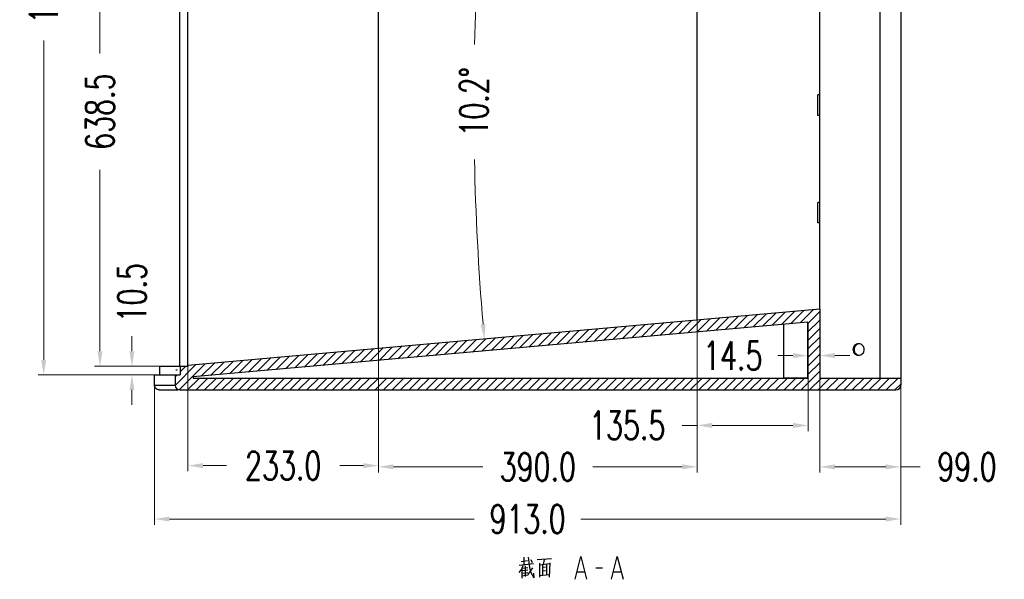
# Model space of a CAD drawing. Header units: inches. Extents: x 14363 to 22433, y -1689 to 5194.
# Tile 5 of 18: x 18457 to 19662, y 1878 to 2562. Entities that reach past the tile are written whole.
import ezdxf

# ---------------------------------------------------------------- set-up
doc = ezdxf.new("R2010")
doc.units = ezdxf.units.IN
doc.header["$LTSCALE"] = 23
doc.header["$MEASUREMENT"] = 0
doc.header["$PDMODE"] = 3
doc.header["$PDSIZE"] = 0.3125
doc.layers.get('0').update_dxf_attribs({"linetype": 'CONTINUOUS'})
doc.layers.get('Defpoints').update_dxf_attribs({"linetype": 'CONTINUOUS'})
for name, color, linetype in [('3202_DXF_TEXT', 7, 'CONTINUOUS'), ('3_ALL_AXES', 7, 'CONTINUOUS'), ('5标注', 1, 'CONTINUOUS'), ('6_ALL_SURFS', 7, 'CONTINUOUS'), ('7_ALL_FEATURES', 7, 'CONTINUOUS')]:
    doc.layers.add(name, color=color, linetype=linetype)
doc.styles.add('TXT', font='txt.shx', dxfattribs={"width": 0.7, "bigfont": 'INTECAD.SHX'})
doc.dimstyles.new('标准样式', dxfattribs={"dimscale": 23, "dimtxt": 1.5, "dimasz": 0.8, "dimexe": 0.3, "dimexo": 0.2, "dimgap": 1, "dimtad": 0, "dimdec": 1, "dimzin": 1, "dimdsep": 46, "dimtxsty": 'TXT', "dimcen": 0.09, "dimclrd": 5, "dimclre": 252, "dimadec": 1, "dimazin": 0, "dimtfac": 1, "dimtdec": 1, "dimtofl": 0, "dimtmove": 0, "dimatfit": 3, "dimfxl": 0, "dimtzin": 0, "dimlwd": 13, "dimlwe": 13, "dimarcsym": 0})

# ---------------------------------------------------------------- blocks, each defined once
blk = doc.blocks.new('*D125')
at = {"layer": '5标注', "color": 5, "lineweight": 13}
for p, q in [((18594.7, 2156.8), (18594.7, 2175.2)), ((18594.7, 2109.5), (18594.7, 2091.1))]:
    blk.add_line(p, q, dxfattribs=at)
at = {"layer": '5标注', "color": 252, "lineweight": 13}
for p, q in [((18630.7, 2138.4), (18587.8, 2138.4)), ((18630.7, 2127.9), (18587.8, 2127.9))]:
    blk.add_line(p, q, dxfattribs=at)
at = {"layer": '5标注', "color": 5}
for points in [[(18591.6, 2156.8), (18597.7, 2156.8), (18594.7, 2138.4)], [(18591.6, 2109.5), (18597.7, 2109.5), (18594.7, 2127.9)]]:
    blk.add_solid(points, dxfattribs=at)
at = {"layer": 'Defpoints', "color": 0}
for p in [(18594.7, 2138.4), (18635.3, 2138.4), (18635.3, 2127.9)]:
    blk.add_point(p, dxfattribs=at)
at = {"layer": '5标注', "color": 0, "insert": (18594.7, 2228.4), "char_height": 34.5, "attachment_point": 5, "rotation": 90, "style": 'TXT'}
blk.add_mtext('10.5', dxfattribs=at)
blk = doc.blocks.new('*D129')
at = {"layer": '5标注', "color": 252, "lineweight": 13}
for p, q in [((19535.2, 2129), (19535.2, 1944.7)), ((18622.2, 2116.2), (18622.2, 1944.7))]:
    blk.add_line(p, q, dxfattribs=at)
at = {"layer": '5标注', "color": 5, "lineweight": 13}
for p, q in [((18640.6, 1951.6), (19013.4, 1951.6)), ((19516.8, 1951.6), (19143.9, 1951.6))]:
    blk.add_line(p, q, dxfattribs=at)
at = {"layer": '5标注', "color": 5}
for points in [[(18640.6, 1954.7), (18640.6, 1948.6), (18622.2, 1951.6)], [(19516.8, 1954.7), (19516.8, 1948.6), (19535.2, 1951.6)]]:
    blk.add_solid(points, dxfattribs=at)
at = {"layer": 'Defpoints', "color": 0}
for p in [(19535.2, 2133.6), (18622.2, 2120.8), (19535.2, 1951.6)]:
    blk.add_point(p, dxfattribs=at)
at = {"layer": '5标注', "color": 0, "insert": (19078.7, 1951.6), "char_height": 34.5, "attachment_point": 5, "style": 'TXT'}
blk.add_mtext('913.0', dxfattribs=at)
blk = doc.blocks.new('*D150')
at = {"layer": '5标注', "color": 252, "lineweight": 13}
for p, q in [((18896.2, 2251.5), (18896.2, 2010)), ((18663.2, 2180.9), (18663.2, 2010))]:
    blk.add_line(p, q, dxfattribs=at)
at = {"layer": '5标注', "color": 5, "lineweight": 13}
for p, q in [((18681.6, 2016.9), (18710.4, 2016.9)), ((18877.8, 2016.9), (18849, 2016.9))]:
    blk.add_line(p, q, dxfattribs=at)
at = {"layer": '5标注', "color": 5}
for points in [[(18681.6, 2020), (18681.6, 2013.8), (18663.2, 2016.9)], [(18877.8, 2020), (18877.8, 2013.8), (18896.2, 2016.9)]]:
    blk.add_solid(points, dxfattribs=at)
at = {"layer": 'Defpoints', "color": 0}
for p in [(18896.2, 2256.1), (18663.2, 2185.5), (18663.2, 2016.9)]:
    blk.add_point(p, dxfattribs=at)
at = {"layer": '5标注', "color": 0, "insert": (18779.7, 2016.9), "char_height": 34.5, "attachment_point": 5, "style": 'TXT'}
blk.add_mtext('233.0', dxfattribs=at)
blk = doc.blocks.new('*D149')
at = {"layer": '5标注', "color": 252, "lineweight": 13}
for p, q in [((19286.2, 2273.9), (19286.2, 2008.6)), ((18896.2, 2227.5), (18896.2, 2008.6))]:
    blk.add_line(p, q, dxfattribs=at)
at = {"layer": '5标注', "color": 5, "lineweight": 13}
for p, q in [((18914.6, 2015.5), (19023.9, 2015.5)), ((19267.8, 2015.5), (19158.4, 2015.5))]:
    blk.add_line(p, q, dxfattribs=at)
at = {"layer": '5标注', "color": 5}
for points in [[(18914.6, 2018.6), (18914.6, 2012.4), (18896.2, 2015.5)], [(19267.8, 2018.6), (19267.8, 2012.4), (19286.2, 2015.5)]]:
    blk.add_solid(points, dxfattribs=at)
at = {"layer": 'Defpoints', "color": 0}
for p in [(19286.2, 2278.5), (18896.2, 2232.1), (18896.2, 2015.5)]:
    blk.add_point(p, dxfattribs=at)
at = {"layer": '5标注', "color": 0, "insert": (19091.2, 2015.5), "char_height": 34.5, "attachment_point": 5, "style": 'TXT'}
blk.add_mtext('390.0', dxfattribs=at)
blk = doc.blocks.new('*D148')
at = {"layer": '5标注', "color": 252, "lineweight": 13}
for p, q in [((19286.2, 2252.8), (19286.2, 2059.2)), ((19421.7, 2129.7), (19421.7, 2059.2))]:
    blk.add_line(p, q, dxfattribs=at)
at = {"layer": '5标注', "color": 5, "lineweight": 13}
for p, q in [((19286.2, 2066.1), (19267.8, 2066.1)), ((19403.3, 2066.1), (19304.6, 2066.1))]:
    blk.add_line(p, q, dxfattribs=at)
at = {"layer": '5标注', "color": 5}
for points in [[(19304.6, 2069.2), (19304.6, 2063), (19286.2, 2066.1)], [(19403.3, 2069.2), (19403.3, 2063), (19421.7, 2066.1)]]:
    blk.add_solid(points, dxfattribs=at)
at = {"layer": 'Defpoints', "color": 0}
for p in [(19286.2, 2257.4), (19421.7, 2134.3), (19286.2, 2066.1)]:
    blk.add_point(p, dxfattribs=at)
at = {"layer": '5标注', "color": 0, "insert": (19200.5, 2066.1), "char_height": 34.5, "attachment_point": 5, "style": 'TXT'}
blk.add_mtext('135.5', dxfattribs=at)
blk = doc.blocks.new('*D147')
at = {"layer": '5标注', "color": 252, "lineweight": 13}
for p, q in [((19421.7, 2152), (19421.7, 2158.4)), ((19436.2, 2152), (19436.2, 2158.4))]:
    blk.add_line(p, q, dxfattribs=at)
at = {"layer": '5标注', "color": 5, "lineweight": 13}
for p, q in [((19403.3, 2151.5), (19384.9, 2151.5)), ((19454.6, 2151.5), (19473, 2151.5))]:
    blk.add_line(p, q, dxfattribs=at)
at = {"layer": '5标注', "color": 5}
for points in [[(19403.3, 2154.6), (19403.3, 2148.5), (19421.7, 2151.5)], [(19454.6, 2154.6), (19454.6, 2148.5), (19436.2, 2151.5)]]:
    blk.add_solid(points, dxfattribs=at)
at = {"layer": 'Defpoints', "color": 0}
for p in [(19421.7, 2151.5), (19421.7, 2147.4), (19436.2, 2147.4)]:
    blk.add_point(p, dxfattribs=at)
at = {"layer": '5标注', "color": 0, "insert": (19329.7, 2151.5), "char_height": 34.5, "attachment_point": 5, "style": 'TXT'}
blk.add_mtext('14.5', dxfattribs=at)
blk = doc.blocks.new('*D146')
at = {"layer": '5标注', "color": 252, "lineweight": 13}
for p, q in [((19436.2, 2133.6), (19436.2, 2008.5)), ((19535.2, 2133.6), (19535.2, 2008.5))]:
    blk.add_line(p, q, dxfattribs=at)
at = {"layer": '5标注', "color": 5, "lineweight": 13}
for p, q in [((19454.6, 2015.4), (19516.8, 2015.4)), ((19535.2, 2015.4), (19558.9, 2015.4))]:
    blk.add_line(p, q, dxfattribs=at)
at = {"layer": '5标注', "color": 5}
for points in [[(19454.6, 2018.5), (19454.6, 2012.4), (19436.2, 2015.4)], [(19516.8, 2018.5), (19516.8, 2012.4), (19535.2, 2015.4)]]:
    blk.add_solid(points, dxfattribs=at)
at = {"layer": 'Defpoints', "color": 0}
for p in [(19436.2, 2138.2), (19535.2, 2138.2), (19535.2, 2015.4)]:
    blk.add_point(p, dxfattribs=at)
at = {"layer": '5标注', "color": 0, "insert": (19616.1, 2015.4), "char_height": 34.5, "attachment_point": 5, "style": 'TXT'}
blk.add_mtext('99.0', dxfattribs=at)
blk = doc.blocks.new('*D206')
at = {"layer": '5标注', "color": 5, "lineweight": 13}
for start, end in [(175.2264, 178.6849), (181.1863, 184.7736)]:
    blk.add_arc((22234.6, 2458.1), 3221.6, start, end, dxfattribs=at)
at = {"layer": '5标注', "color": 5}
for points in [[(19021.1, 2726.5), (19027.2, 2726), (19025.8, 2744.6)], [(19027.2, 2190.3), (19021.1, 2189.8), (19025.8, 2171.7)]]:
    blk.add_solid(points, dxfattribs=at)
at = {"layer": 'Defpoints', "color": 0}
for p in [(18681.2, 2775.3), (19436.2, 2707.9), (19014.4, 2362.5), (19436.2, 2208.3), (18663.2, 2139.3)]:
    blk.add_point(p, dxfattribs=at)
at = {"layer": '5标注', "color": 0, "insert": (19013, 2461.8), "char_height": 34.5, "attachment_point": 5, "rotation": 89.9356, "style": 'TXT'}
blk.add_mtext('10.2°', dxfattribs=at)
blk = doc.blocks.new('*D191')
at = {"layer": '5标注', "color": 252, "lineweight": 13}
for p, q in [((18629.5, 2776.9), (18548.7, 2776.9)), ((18634.6, 2138.4), (18548.7, 2138.4))]:
    blk.add_line(p, q, dxfattribs=at)
at = {"layer": '5标注', "color": 5, "lineweight": 13}
for p, q in [((18555.6, 2758.5), (18555.6, 2521.2)), ((18555.6, 2156.8), (18555.6, 2378.6))]:
    blk.add_line(p, q, dxfattribs=at)
at = {"layer": '5标注', "color": 5}
for points in [[(18552.6, 2758.5), (18558.7, 2758.5), (18555.6, 2776.9)], [(18552.6, 2156.8), (18558.7, 2156.8), (18555.6, 2138.4)]]:
    blk.add_solid(points, dxfattribs=at)
at = {"layer": 'Defpoints', "color": 0}
for p in [(18634.1, 2776.9), (18555.6, 2138.4), (18639.2, 2138.4)]:
    blk.add_point(p, dxfattribs=at)
at = {"layer": '5标注', "color": 0, "insert": (18555.6, 2449.9), "char_height": 34.5, "attachment_point": 5, "rotation": 90, "style": 'TXT'}
blk.add_mtext('638.5', dxfattribs=at)
blk = doc.blocks.new('*D190')
at = {"layer": '5标注', "color": 252, "lineweight": 13}
for p, q in [((18620.3, 3163.4), (18479.9, 3163.4)), ((18625.8, 2127.9), (18479.9, 2127.9))]:
    blk.add_line(p, q, dxfattribs=at)
at = {"layer": '5标注', "color": 5, "lineweight": 13}
for p, q in [((18486.8, 3145), (18486.8, 2747.5)), ((18486.8, 2146.3), (18486.8, 2536.9))]:
    blk.add_line(p, q, dxfattribs=at)
at = {"layer": '5标注', "color": 5}
for points in [[(18483.7, 3145), (18489.8, 3145), (18486.8, 3163.4)], [(18483.7, 2146.3), (18489.8, 2146.3), (18486.8, 2127.9)]]:
    blk.add_solid(points, dxfattribs=at)
at = {"layer": 'Defpoints', "color": 0}
for p in [(18624.9, 3163.4), (18486.8, 2127.9), (18630.4, 2127.9)]:
    blk.add_point(p, dxfattribs=at)
at = {"layer": '5标注', "color": 0, "insert": (18486.8, 2642.2), "char_height": 34.5, "attachment_point": 5, "rotation": 90, "style": 'TXT'}
blk.add_mtext('\\A1;1035.5{\\H0.7x;\\S+0.8^ -0.0;}', dxfattribs=at)

msp = doc.modelspace()

# ---------------------------------------------------------------- linework, layer by layer
at = {"color": 7, "linetype": 'Continuous'}
for p, q in [((18653.18, 2138.44), (18653.18, 2776.94)), ((19535.16, 2766.94), (19535.16, 2115.44)), ((19509.9, 2123.94), (19509.9, 2726.79)), ((19436.16, 2208.34), (18663.16, 2139.34)), ((19436.16, 2208.34), (18663.16, 2139.34)), ((19436.16, 2208.34), (18663.16, 2139.34)), ((19436.16, 2208.34), (19436.16, 2123.94)), ((19436.16, 2208.34), (19436.16, 2123.94)), ((19436.16, 2208.34), (19436.16, 2123.94)), ((19421.66, 2192.49), (18669.66, 2125.36)), ((19421.66, 2192.49), (18669.66, 2125.36)), ((19421.66, 2192.49), (18669.66, 2125.36)), ((19421.66, 2123.94), (19421.66, 2192.49)), ((19421.66, 2123.94), (19421.66, 2192.49)), ((19421.66, 2123.94), (19421.66, 2192.49)), ((19421.66, 2192.49), (19421.66, 2123.94)), ((19421.66, 2192.49), (19421.66, 2123.94)), ((19421.66, 2192.49), (19421.66, 2123.94)), ((19391.66, 2189.81), (19391.66, 2124.44)), ((18628.46, 2138.44), (18663.16, 2138.44)), ((18652.96, 2138.44), (18663.16, 2138.44)), ((18652.96, 2138.44), (18663.16, 2138.44)), ((18653.76, 2138.44), (18653.76, 2127.94)), ((18663.16, 2139.34), (18663.16, 2138.44)), ((18663.16, 2139.34), (18663.16, 2138.44)), ((18663.16, 2139.34), (18663.16, 2138.44)), ((18622.17, 2115.44), (18622.17, 2127.94)), ((18622.41, 2127.94), (18652.96, 2127.94)), ((18647.46, 2127.94), (18647.46, 2115.44)), ((18647.46, 2127.94), (18647.46, 2115.44)), ((18647.46, 2127.94), (18652.96, 2127.94)), ((18647.46, 2127.94), (18647.46, 2115.44)), ((18647.46, 2127.94), (18653.76, 2127.94)), ((18669.66, 2125.36), (18669.66, 2123.94)), ((18669.66, 2125.36), (18669.66, 2123.94)), ((18669.66, 2125.36), (18669.66, 2123.94)), ((18669.66, 2123.94), (19421.66, 2123.94)), ((18669.66, 2123.94), (19421.66, 2123.94)), ((18669.66, 2123.94), (19421.66, 2123.94)), ((19391.66, 2124.44), (19421.66, 2124.44)), ((19436.16, 2123.94), (19535.16, 2123.94)), ((19436.16, 2123.94), (19535.16, 2123.94)), ((19436.16, 2123.94), (19535.16, 2123.94)), ((19535.16, 2123.94), (19535.16, 2115.44)), ((19535.16, 2123.94), (19535.16, 2115.44)), ((18622.41, 2115.44), (18647.46, 2115.44)), ((18628.17, 2109.44), (18650.94, 2109.44)), ((18653.46, 2109.44), (19529.16, 2109.44)), ((18653.46, 2109.44), (19529.16, 2109.44)), ((18653.46, 2109.44), (19529.16, 2109.44))]:
    msp.add_line(p, q, dxfattribs=at)
at = {"color": 2}
for p, q in [((19377.65, 2188.56), (19393.64, 2204.54)), ((19389.1, 2189.58), (19405.08, 2205.56)), ((19400.54, 2190.6), (19416.53, 2206.59)), ((19411.99, 2191.62), (19427.97, 2207.61)), ((19421.66, 2190.87), (19436.16, 2205.37)), ((19240.31, 2176.3), (19256.29, 2192.28)), ((19251.75, 2177.32), (19267.74, 2193.3)), ((19263.2, 2178.34), (19279.18, 2194.33)), ((19274.64, 2179.36), (19290.63, 2195.35)), ((19286.09, 2180.38), (19302.07, 2196.37)), ((19297.53, 2181.41), (19313.52, 2197.39)), ((19308.98, 2182.43), (19324.96, 2198.41)), ((19320.43, 2183.45), (19336.41, 2199.43)), ((19331.87, 2184.47), (19347.86, 2200.46)), ((19343.32, 2185.49), (19359.3, 2201.48)), ((19354.76, 2186.51), (19370.75, 2202.5)), ((19366.21, 2187.54), (19382.19, 2203.52)), ((19421.66, 2180.45), (19436.16, 2194.95)), ((19114.41, 2165.06), (19130.39, 2181.04)), ((19125.85, 2166.08), (19141.84, 2182.07)), ((19137.3, 2167.1), (19153.28, 2183.09)), ((19148.74, 2168.12), (19164.73, 2184.11)), ((19160.19, 2169.15), (19176.17, 2185.13)), ((19171.63, 2170.17), (19187.62, 2186.15)), ((19183.08, 2171.19), (19199.06, 2187.17)), ((19194.53, 2172.21), (19210.51, 2188.2)), ((19205.97, 2173.23), (19221.96, 2189.22)), ((19217.42, 2174.25), (19233.4, 2190.24)), ((19228.86, 2175.28), (19244.85, 2191.26)), ((19421.66, 2170.03), (19436.16, 2184.53)), ((18977.06, 2152.8), (18993.05, 2168.78)), ((18988.51, 2153.82), (19004.49, 2169.81)), ((18999.95, 2154.84), (19015.94, 2170.83)), ((19011.4, 2155.86), (19027.38, 2171.85)), ((19022.84, 2156.89), (19038.83, 2172.87)), ((19034.29, 2157.91), (19050.27, 2173.89)), ((19045.74, 2158.93), (19061.72, 2174.91)), ((19057.18, 2159.95), (19073.17, 2175.94)), ((19068.63, 2160.97), (19084.61, 2176.96)), ((19080.07, 2161.99), (19096.06, 2177.98)), ((19091.52, 2163.02), (19107.5, 2179)), ((19102.96, 2164.04), (19118.95, 2180.02)), ((19421.66, 2159.6), (19436.16, 2174.1)), ((18839.72, 2140.54), (18855.7, 2156.52)), ((18851.16, 2141.56), (18867.15, 2157.55)), ((18862.61, 2142.58), (18878.59, 2158.57)), ((18874.05, 2143.61), (18890.04, 2159.59)), ((18885.5, 2144.63), (18901.48, 2160.61)), ((18896.95, 2145.65), (18912.93, 2161.63)), ((18908.39, 2146.67), (18924.37, 2162.65)), ((18919.84, 2147.69), (18935.82, 2163.68)), ((18931.28, 2148.71), (18947.27, 2164.7)), ((18942.73, 2149.73), (18958.71, 2165.72)), ((18954.17, 2150.76), (18970.16, 2166.74)), ((18965.62, 2151.78), (18981.6, 2167.76)), ((19421.66, 2149.18), (19436.16, 2163.68)), ((18702.37, 2128.28), (18718.36, 2144.26)), ((18713.82, 2129.3), (18729.8, 2145.29)), ((18725.26, 2130.32), (18741.25, 2146.31)), ((18736.71, 2131.35), (18752.69, 2147.33)), ((18748.15, 2132.37), (18764.14, 2148.35)), ((18759.6, 2133.39), (18775.58, 2149.37)), ((18771.05, 2134.41), (18787.03, 2150.39)), ((18782.49, 2135.43), (18798.48, 2151.42)), ((18793.94, 2136.45), (18809.92, 2152.44)), ((18805.38, 2137.48), (18821.37, 2153.46)), ((18816.83, 2138.5), (18832.81, 2154.48)), ((18828.27, 2139.52), (18844.26, 2155.5)), ((19421.66, 2138.75), (19436.16, 2153.25)), ((18647.47, 2115.08), (18672.58, 2140.18)), ((18652.36, 2109.54), (18684.02, 2141.2)), ((18653.76, 2131.79), (18660.41, 2138.44)), ((18679.48, 2126.24), (18695.47, 2142.22)), ((18690.93, 2127.26), (18706.91, 2143.24)), ((19413.19, 2109.44), (19436.16, 2132.41)), ((19421.66, 2128.33), (19436.16, 2142.83)), ((18647.46, 2125.49), (18649.91, 2127.94)), ((18662.68, 2109.44), (18677.18, 2123.94)), ((18673.11, 2109.44), (18687.61, 2123.94)), ((18683.53, 2109.44), (18698.03, 2123.94)), ((18693.95, 2109.44), (18708.45, 2123.94)), ((18704.38, 2109.44), (18718.88, 2123.94)), ((18714.8, 2109.44), (18729.3, 2123.94)), ((18725.23, 2109.44), (18739.73, 2123.94)), ((18735.65, 2109.44), (18750.15, 2123.94)), ((18746.07, 2109.44), (18760.57, 2123.94)), ((18756.5, 2109.44), (18771, 2123.94)), ((18766.92, 2109.44), (18781.42, 2123.94)), ((18777.34, 2109.44), (18791.84, 2123.94)), ((18787.77, 2109.44), (18802.27, 2123.94)), ((18798.19, 2109.44), (18812.69, 2123.94)), ((18808.62, 2109.44), (18823.12, 2123.94)), ((18819.04, 2109.44), (18833.54, 2123.94)), ((18829.46, 2109.44), (18843.96, 2123.94)), ((18839.89, 2109.44), (18854.39, 2123.94)), ((18850.31, 2109.44), (18864.81, 2123.94)), ((18860.73, 2109.44), (18875.23, 2123.94)), ((18871.16, 2109.44), (18885.66, 2123.94)), ((18881.58, 2109.44), (18896.08, 2123.94)), ((18892.01, 2109.44), (18906.51, 2123.94)), ((18902.43, 2109.44), (18916.93, 2123.94)), ((18912.85, 2109.44), (18927.35, 2123.94)), ((18923.28, 2109.44), (18937.78, 2123.94)), ((18933.7, 2109.44), (18948.2, 2123.94)), ((18944.12, 2109.44), (18958.62, 2123.94)), ((18954.55, 2109.44), (18969.05, 2123.94)), ((18964.97, 2109.44), (18979.47, 2123.94)), ((18975.4, 2109.44), (18989.9, 2123.94)), ((18985.82, 2109.44), (19000.32, 2123.94)), ((18996.24, 2109.44), (19010.74, 2123.94)), ((19006.67, 2109.44), (19021.17, 2123.94)), ((19017.09, 2109.44), (19031.59, 2123.94)), ((19027.51, 2109.44), (19042.01, 2123.94)), ((19037.94, 2109.44), (19052.44, 2123.94)), ((19048.36, 2109.44), (19062.86, 2123.94)), ((19058.79, 2109.44), (19073.29, 2123.94)), ((19069.21, 2109.44), (19083.71, 2123.94)), ((19079.63, 2109.44), (19094.13, 2123.94)), ((19090.06, 2109.44), (19104.56, 2123.94)), ((19100.48, 2109.44), (19114.98, 2123.94)), ((19110.91, 2109.44), (19125.41, 2123.94)), ((19121.33, 2109.44), (19135.83, 2123.94)), ((19131.75, 2109.44), (19146.25, 2123.94)), ((19142.18, 2109.44), (19156.68, 2123.94)), ((19152.6, 2109.44), (19167.1, 2123.94)), ((19163.02, 2109.44), (19177.52, 2123.94)), ((19173.45, 2109.44), (19187.95, 2123.94)), ((19183.87, 2109.44), (19198.37, 2123.94)), ((19194.3, 2109.44), (19208.8, 2123.94)), ((19204.72, 2109.44), (19219.22, 2123.94)), ((19215.14, 2109.44), (19229.64, 2123.94)), ((19225.57, 2109.44), (19240.07, 2123.94)), ((19235.99, 2109.44), (19250.49, 2123.94)), ((19246.41, 2109.44), (19260.91, 2123.94)), ((19256.84, 2109.44), (19271.34, 2123.94)), ((19267.26, 2109.44), (19281.76, 2123.94)), ((19277.69, 2109.44), (19292.19, 2123.94)), ((19288.11, 2109.44), (19302.61, 2123.94)), ((19298.53, 2109.44), (19313.03, 2123.94)), ((19308.96, 2109.44), (19323.46, 2123.94)), ((19319.38, 2109.44), (19333.88, 2123.94)), ((19329.8, 2109.44), (19344.3, 2123.94)), ((19340.23, 2109.44), (19354.73, 2123.94)), ((19350.65, 2109.44), (19365.15, 2123.94)), ((19361.08, 2109.44), (19375.58, 2123.94)), ((19371.5, 2109.44), (19386, 2123.94)), ((19381.92, 2109.44), (19396.42, 2123.94)), ((19392.35, 2109.44), (19406.85, 2123.94)), ((19402.77, 2109.44), (19417.27, 2123.94)), ((19423.62, 2109.44), (19438.12, 2123.94)), ((19434.04, 2109.44), (19448.54, 2123.94)), ((19444.47, 2109.44), (19458.97, 2123.94)), ((19454.89, 2109.44), (19469.39, 2123.94)), ((19465.31, 2109.44), (19479.81, 2123.94)), ((19475.74, 2109.44), (19490.24, 2123.94)), ((19486.16, 2109.44), (19500.66, 2123.94)), ((19496.58, 2109.44), (19511.08, 2123.94)), ((19507.01, 2109.44), (19521.51, 2123.94)), ((19517.43, 2109.44), (19531.93, 2123.94)), ((19527.86, 2109.44), (19535.16, 2116.75))]:
    msp.add_line(p, q, dxfattribs=at)
at = {"color": 7, "linetype": 'Continuous'}
for centre, start, end in [((18653.46, 2115.44), 180, 270), ((18653.46, 2115.44), 180, 270), ((18653.46, 2115.44), 180, 270), ((19529.16, 2115.44), 270, 0), ((19529.16, 2115.44), 270, 0), ((19529.16, 2115.44), 270, 0)]:
    msp.add_arc(centre, 6, start, end, dxfattribs=at)
for points, start_tangent, end_tangent in [([(18623.91, 2111.22), (18622.59, 2113.23), (18622.17, 2115.44)], (-0.7030985, 0.7110924), (-0.0007006, 0.9999998)), ([(18628.17, 2109.44), (18625.87, 2109.9), (18623.91, 2111.22)], (-1, 0), (-0.7030985, 0.7110924))]:
    msp.add_spline(points, degree=3, dxfattribs=dict(at, start_tangent=start_tangent, end_tangent=end_tangent))
at = {"layer": '3202_DXF_TEXT', "color": 2, "linetype": 'Continuous'}
for p, q in [((19074.65, 1896.26), (19074.65, 1904.78)), ((19068.3, 1895.37), (19085.77, 1897.16)), ((19070.95, 1899.85), (19078.36, 1900.74)), ((19072.01, 1891.33), (19078.89, 1892.23)), ((19075.71, 1894.47), (19075.71, 1881.48)), ((19079.41, 1883.72), (19085.24, 1891.78)), ((19082.59, 1902.09), (19084.18, 1898.5)), ((19107.99, 1902.98), (19090.53, 1901.64)), ((19093.17, 1897.61), (19093.17, 1880.58)), ((19105.87, 1896.71), (19093.17, 1895.37)), ((19096.88, 1895.82), (19096.88, 1882.82)), ((19100.58, 1892.68), (19096.88, 1892.23)), ((19097.94, 1895.82), (19099.52, 1902.09)), ((19101.64, 1895.82), (19101.64, 1883.27)), ((19105.34, 1880.58), (19106.4, 1898.06)), ((19162.03, 1891.78), (19170.37, 1891.78)), ((19071.48, 1890.44), (19071.48, 1879.24)), ((19078.89, 1889.09), (19071.48, 1888.2)), ((19078.89, 1885.96), (19071.48, 1885.06)), ((19079.41, 1882.82), (19071.48, 1881.92)), ((19085.77, 1885.51), (19086.29, 1879.68)), ((19093.17, 1882.37), (19105.34, 1883.72)), ((19096.88, 1888.2), (19100.58, 1888.65)), ((19139.81, 1887.15), (19148.14, 1887.15)), ((19184.26, 1887.15), (19192.59, 1887.15))]:
    msp.add_line(p, q, dxfattribs=at)
for points in [[(19079.41, 1904.78), (19081, 1892.23), (19082.06, 1886.85), (19086.29, 1879.68)], [(19137.03, 1877.89), (19143.97, 1905.67), (19150.92, 1877.89)], [(19181.48, 1877.89), (19188.42, 1905.67), (19195.37, 1877.89)], [(19068.3, 1886.41), (19071.48, 1890.44), (19073.07, 1894.92)]]:
    msp.add_lwpolyline(points, dxfattribs=at)
at = {"layer": '3_ALL_AXES', "color": 7, "linetype": 'Continuous'}
for points, start_tangent, end_tangent in [([(19483.6, 2165.94), (19480.95, 2165.41), (19478.7, 2163.89), (19477.2, 2161.62), (19476.68, 2158.94), (19477.2, 2156.26), (19478.7, 2153.99), (19480.95, 2152.47), (19483.6, 2151.94)], (-1, 0), (1, 0)), ([(19479.99, 2163.89), (19478.49, 2161.62), (19477.96, 2158.94), (19478.49, 2156.26), (19479.99, 2153.99)], (-0.7032463, -0.7109463), (0.7032463, -0.7109463)), ([(19484.24, 2165.91), (19482.24, 2165.41), (19479.99, 2163.89)], (-0.9953485, -0.0963402), (-0.7032463, -0.7109463)), ([(19483.6, 2151.94), (19486.25, 2152.47), (19488.5, 2153.99), (19490, 2156.26), (19490.53, 2158.94), (19490, 2161.62), (19488.5, 2163.89), (19486.25, 2165.41), (19483.6, 2165.94)], (1, 0), (-1, 0)), ([(19479.99, 2153.99), (19482.24, 2152.47), (19484.24, 2151.97)], (0.7032463, -0.7109463), (0.9953485, -0.0963402)), ([(18649.22, 2133.94), (18649.23, 2134.24), (18649.26, 2134.42), (18649.27, 2134.42)], (0, 1), (0.8587252, -0.5124364)), ([(18649.29, 2133.46), (18649.23, 2133.65), (18649.22, 2133.94)], (-0.8593285, 0.511424), (0, 1)), ([(18649.27, 2134.42), (18649.33, 2134.23), (18649.34, 2133.94)], (0.8587252, -0.5124364), (0, -1)), ([(18649.34, 2133.94), (18649.33, 2133.64), (18649.3, 2133.46), (18649.29, 2133.46)], (0, -1), (-0.8593285, 0.511424))]:
    msp.add_spline(points, degree=3, dxfattribs=dict(at, start_tangent=start_tangent, end_tangent=end_tangent))
at = {"layer": '6_ALL_SURFS', "color": 7, "linetype": 'Continuous'}
for p, q in [((18896.16, 2160.14), (18896.16, 2756.14)), ((19286.16, 2194.95), (19286.16, 2721.33))]:
    msp.add_line(p, q, dxfattribs=at)
at = {"layer": '7_ALL_FEATURES', "color": 7, "linetype": 'Continuous'}
for p, q in [((18663.16, 2139.34), (18663.16, 2776.94)), ((19436.16, 2208.34), (19436.16, 2707.94)), ((19433.66, 2445.29), (19433.66, 2470.29)), ((19436.16, 2470.29), (19433.66, 2470.29)), ((19436.16, 2445.29), (19433.66, 2445.29)), ((19433.66, 2313.79), (19433.66, 2338.79)), ((19436.16, 2338.79), (19433.66, 2338.79)), ((19436.16, 2313.79), (19433.66, 2313.79)), ((18628.46, 2138.44), (18628.46, 2127.94)), ((18622.17, 2127.94), (18622.41, 2127.94)), ((18622.41, 2115.44), (18622.41, 2127.94)), ((18622.17, 2115.44), (18622.41, 2115.44))]:
    msp.add_line(p, q, dxfattribs=at)
for points, start_tangent, end_tangent in [([(18624.11, 2111.19), (18622.85, 2113.14), (18622.41, 2115.44)], (-0.6938438, 0.7201256), (0, 1)), ([(18628.17, 2109.44), (18625.98, 2109.89), (18624.11, 2111.19)], (-1, 0), (-0.6938438, 0.7201256))]:
    msp.add_spline(points, degree=3, dxfattribs=dict(at, start_tangent=start_tangent, end_tangent=end_tangent))

# ---------------------------------------------------------------- dimensions: what is measured, and where the dimension line sits
at = {"layer": '5标注'}
dim = msp.add_linear_dim(base=(18486.78, 2127.94), p1=(18624.91, 3163.44), p2=(18630.37, 2127.94), angle=90, text='\\A1;<>{\\H0.7x;\\S+0.8^ -0.0;}', dimstyle='标准样式', override={"dimscale": 23}, dxfattribs=at)
dim.commit()
dim.dimension.update_dxf_attribs({"geometry": '*D190', "text_midpoint": (18486.78, 2642.2), "dimtype": 160})
dim = msp.add_linear_dim(base=(18555.62, 2138.44), p1=(18634.14, 2776.94), p2=(18639.19, 2138.44), angle=90, dimstyle='标准样式', override={"dimscale": 23}, dxfattribs=at)
dim.commit()
dim.dimension.update_dxf_attribs({"geometry": '*D191', "text_midpoint": (18555.62, 2449.91), "dimtype": 160})
dim = msp.add_angular_dim_2l(base=(19014.42, 2362.55), line1=((19436.16, 2208.34), (18663.16, 2139.34)), line2=((19436.16, 2707.94), (18681.16, 2775.33)), dimstyle='标准样式', override={"dimscale": 23}, dxfattribs=at)
dim.commit()
dim.dimension.update_dxf_attribs({"geometry": '*D206', "text_midpoint": (19013, 2461.76), "dimtype": 162})
for base, p1, p2, picture, middle in [((18896.16, 2015.49), (19286.16, 2278.47), (18896.16, 2232.06), '*D149', (19091.16, 2015.49)), ((18663.16, 2016.91), (18896.16, 2256.05), (18663.16, 2185.52), '*D150', (18779.66, 2016.91)), ((19421.66, 2151.53), (19436.16, 2147.44), (19421.66, 2147.44), '*D147', (19329.66, 2151.53)), ((19535.16, 1951.63), (18622.17, 2120.83), (19535.16, 2133.58), '*D129', (19078.67, 1951.63))]:
    dim = msp.add_linear_dim(base=base, p1=p1, p2=p2, dimstyle='标准样式', override={"dimscale": 23}, dxfattribs=at)
    dim.commit()
    dim.dimension.update_dxf_attribs({"geometry": picture, "text_midpoint": middle})
dim = msp.add_linear_dim(base=(18594.66, 2138.44), p1=(18635.3, 2127.94), p2=(18635.3, 2138.44), angle=90, dimstyle='标准样式', override={"dimscale": 23}, dxfattribs=at)
dim.commit()
dim.dimension.update_dxf_attribs({"geometry": '*D125', "text_midpoint": (18594.66, 2228.43)})
for base, p1, p2, picture, middle in [((19286.16, 2066.1), (19421.66, 2134.27), (19286.16, 2257.35), '*D148', (19200.49, 2066.1)), ((19535.16, 2015.44), (19436.16, 2138.18), (19535.16, 2138.18), '*D146', (19616.08, 2015.44))]:
    dim = msp.add_linear_dim(base=base, p1=p1, p2=p2, dimstyle='标准样式', override={"dimscale": 23}, dxfattribs=at)
    dim.commit()
    dim.dimension.update_dxf_attribs({"geometry": picture, "text_midpoint": middle, "dimtype": 160})

doc.saveas('drawing.dxf')
